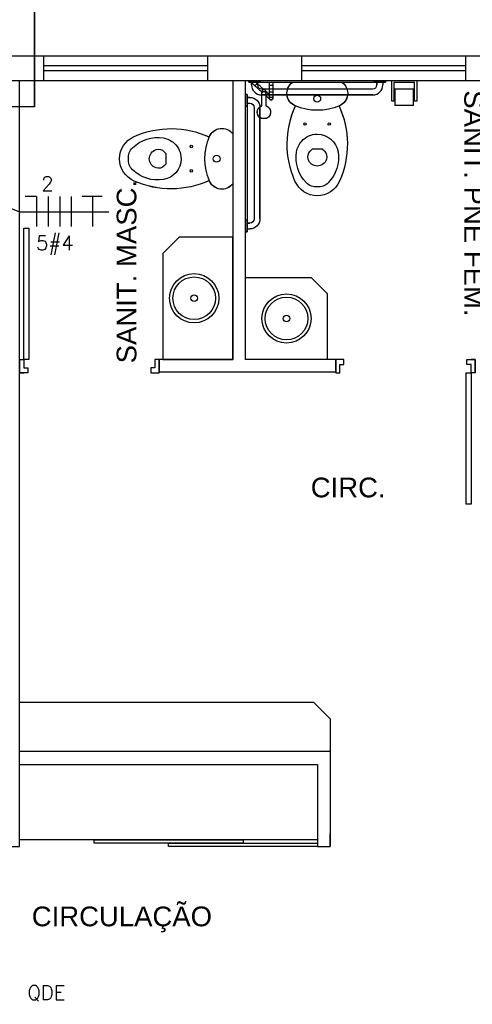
# Model space of a CAD drawing. Extents: x 40.7 to 91.7, y -250.8 to -221.5.
# Tile 8 of 15: x 67.4 to 70.2, y -237.3 to -231.3. Entities that reach past the tile are written whole.
import ezdxf
from ezdxf.enums import TextEntityAlignment as Align

# ---------------------------------------------------------------- set-up
doc = ezdxf.new("R2010")
doc.units = 0
doc.header["$MEASUREMENT"] = 0
doc.linetypes.add('HIDDEN', pattern=[0.375, 0.25, -0.125])
doc.layers.get('0').update_dxf_attribs({"linetype": 'CONTINUOUS'})
doc.layers.add('A-WALL', color=2, linetype='CONTINUOUS', lineweight=13)
for name, color, linetype in [('CIRCUITOS', 2, 'CONTINUOUS'), ('LINHA', 40, 'CONTINUOUS'), ('paredes1', 8, 'CONTINUOUS'), ('textos1', 4, 'CONTINUOUS'), ('TUB_ELETRICA', 5, 'CONTINUOUS')]:
    doc.layers.add(name, color=color, linetype=linetype)
doc.styles.add('ROMANS', font='romans')
doc.styles.add('Texto Cota', font='arial.ttf')

# ---------------------------------------------------------------- blocks, each defined once
blk = doc.blocks.new('PAPEL HIGIÊNICO - PAPEL HIGIÊNICO-1475053-VEST_ MASCULINO PISCINA')
at = {"layer": 'paredes1'}
for p, q in [((-0.0883, -0.15), (-0.0883, -0.277)), ((-0.0756, -0.277), (-0.0756, -0.1627)), ((-0.0756, -0.1627), (0.0514, -0.1627)), ((0.0514, -0.1627), (0.0514, -0.277)), ((0.0641, -0.277), (0.0641, -0.15)), ((0.045, -0.2008), (-0.0693, -0.2008)), ((-0.0693, -0.3024), (-0.0693, -0.2008)), ((0.045, -0.2008), (0.045, -0.3024)), ((-0.0883, -0.277), (-0.0756, -0.277)), ((0.0514, -0.277), (0.0641, -0.277)), ((-0.0693, -0.3024), (0.045, -0.3024))]:
    blk.add_line(p, q, dxfattribs=at)
blk = doc.blocks.new('ADA Shower Head with adjustable bar 2 - ADA Shower Head with adjustable bar 2-2282558-VEST_ MASCULINO PISCINA')
at = {"layer": 'paredes1'}
for p, q in [((-0.0243, 0.127), (-0.0245, 0.1248)), ((0.056, 0.1248), (0.0558, 0.127)), ((0.0032, 0.0845), (0.0032, 0.0842)), ((0.0032, 0.084), (0.0032, 0.0074)), ((0.0282, 0.0067), (0.0282, 0.0845)), ((0.0284, 0.0222), (0.0287, 0.0225)), ((0.05, 0.0255), (0.05, -0.0071)), ((0.0671, 0.0302), (0.0669, 0.0299)), ((0.07, -0.0062), (0.07, 0.0255)), ((0.05, -0.0399), (0.05, -0.0587)), ((0.07, -0.0587), (0.07, -0.0399))]:
    blk.add_line(p, q, dxfattribs=at)
for points in [[(-0.0222, 0.135), (-0.0227, 0.1335), (-0.0232, 0.1319), (-0.0236, 0.1304), (-0.0239, 0.1288), (-0.0242, 0.1272), (-0.0244, 0.1257), (-0.0245, 0.1241), (-0.0246, 0.1225), (-0.0246, 0.1209), (-0.0246, 0.1193), (-0.0244, 0.1177), (-0.0243, 0.1161), (-0.024, 0.1145), (-0.0237, 0.1129), (-0.0233, 0.1114), (-0.0229, 0.1098), (-0.0224, 0.1083), (-0.0218, 0.1068), (-0.0212, 0.1054), (-0.0205, 0.1039), (-0.0198, 0.1025), (-0.019, 0.1011), (-0.0181, 0.0997), (-0.0172, 0.0984), (-0.0162, 0.0971), (-0.0152, 0.0959), (-0.0142, 0.0947), (-0.0131, 0.0935), (-0.0119, 0.0924), (-0.0107, 0.0913), (-0.0095, 0.0903), (-0.0082, 0.0894), (-0.0069, 0.0884), (-0.0055, 0.0876), (-0.0041, 0.0868), (-0.0027, 0.086), (-0.0013, 0.0853), (0.0002, 0.0847), (0.0017, 0.0841), (0.0032, 0.0836), (0.0039, 0.0833)], [(0.0276, 0.0833), (0.0284, 0.0836), (0.0299, 0.0841), (0.0314, 0.0847), (0.0329, 0.0853), (0.0344, 0.0861), (0.0358, 0.0868), (0.0372, 0.0876), (0.0385, 0.0885), (0.0398, 0.0894), (0.0411, 0.0904), (0.0423, 0.0914), (0.0435, 0.0925), (0.0447, 0.0936), (0.0458, 0.0948), (0.0468, 0.096), (0.0479, 0.0972), (0.0488, 0.0985), (0.0497, 0.0998), (0.0506, 0.1012), (0.0514, 0.1026), (0.0521, 0.104), (0.0528, 0.1054), (0.0534, 0.1069), (0.054, 0.1084), (0.0544, 0.1099), (0.0549, 0.1115), (0.0553, 0.113), (0.0556, 0.1146), (0.0558, 0.1162), (0.056, 0.1178), (0.0561, 0.1194), (0.0562, 0.121), (0.0561, 0.1226), (0.0561, 0.1242), (0.0559, 0.1258), (0.0557, 0.1274), (0.0554, 0.1289), (0.0551, 0.1305), (0.0547, 0.132), (0.0542, 0.1336), (0.0537, 0.135)], [(0.0032, 0.007), (0.0032, 0.006), (0.0032, 0.0051), (0.0032, 0.0042), (0.0032, 0.0033), (0.0032, 0.0025), (0.0032, 0.0018), (0.0032, 0.0011), (0.0032, 0.0004), (0.0032, -0.0001), (0.0032, -0.0006), (0.0032, -0.0011), (0.0032, -0.0015), (0.0032, -0.0018), (0.0032, -0.002), (0.0032, -0.0022), (0.0032, -0.0024), (0.0032, -0.0024)], [(0.0421, 0.0077), (0.0386, 0.0045), (0.0351, 0.0013), (0.0316, -0.0018), (0.0281, -0.0049), (0.0278, -0.0052)], [(0.0282, -0.0024), (0.0282, -0.0023), (0.0282, -0.0022), (0.0282, -0.002), (0.0282, -0.0017), (0.0282, -0.0014), (0.0282, -0.001), (0.0282, -0.0005), (0.0282, 0), (0.0282, 0.0006), (0.0282, 0.0013), (0.0282, 0.002), (0.0282, 0.0027), (0.0282, 0.0035), (0.0282, 0.0044), (0.0282, 0.0053), (0.0282, 0.0063), (0.0282, 0.007)], [(0.0287, 0.0225), (0.0297, 0.0234), (0.0308, 0.0244), (0.0318, 0.0253), (0.0328, 0.0262), (0.0338, 0.0271), (0.0348, 0.028), (0.0358, 0.0289), (0.0367, 0.0297), (0.0377, 0.0306), (0.0386, 0.0315), (0.0396, 0.0323), (0.0405, 0.0331), (0.0413, 0.0339), (0.0422, 0.0347), (0.043, 0.0354), (0.0439, 0.0361), (0.0446, 0.0369), (0.0454, 0.0375), (0.0461, 0.0382), (0.0468, 0.0388), (0.0475, 0.0394), (0.0481, 0.04), (0.0487, 0.0405), (0.0493, 0.041), (0.0498, 0.0415), (0.0503, 0.042), (0.0508, 0.0424), (0.0512, 0.0428), (0.0516, 0.0431), (0.052, 0.0434), (0.0523, 0.0437), (0.0525, 0.044), (0.0528, 0.0442), (0.053, 0.0443), (0.0531, 0.0445), (0.0532, 0.0446), (0.0533, 0.0446), (0.0533, 0.0447), (0.0533, 0.0447)], [(0.0501, 0.0149), (0.0493, 0.0141), (0.0483, 0.0132), (0.0473, 0.0124), (0.0463, 0.0115), (0.0453, 0.0105), (0.0443, 0.0096), (0.0433, 0.0087), (0.0422, 0.0078), (0.0421, 0.0077)], [(0.05, 0.0372), (0.05, 0.0372), (0.05, 0.037), (0.05, 0.0368), (0.05, 0.0365), (0.05, 0.0361), (0.05, 0.0357), (0.05, 0.0352), (0.05, 0.0346), (0.05, 0.034), (0.05, 0.0333), (0.05, 0.0326), (0.05, 0.0317), (0.05, 0.0308), (0.05, 0.0299), (0.05, 0.0289), (0.05, 0.0278), (0.05, 0.0267), (0.05, 0.0255), (0.05, 0.0255)], [(0.0533, 0.0447), (0.0536, 0.0449), (0.0539, 0.0452), (0.0542, 0.0454), (0.0546, 0.0456), (0.0549, 0.0458), (0.0553, 0.046), (0.0556, 0.0462), (0.056, 0.0464), (0.0564, 0.0465), (0.0567, 0.0467), (0.0571, 0.0468), (0.0575, 0.0469), (0.0579, 0.047), (0.0583, 0.0471), (0.0587, 0.0471), (0.0591, 0.0472), (0.0595, 0.0472), (0.0599, 0.0472), (0.0603, 0.0472), (0.0607, 0.0472), (0.0611, 0.0472), (0.0615, 0.0471), (0.0619, 0.0471), (0.0623, 0.047), (0.0626, 0.0469), (0.063, 0.0468), (0.0634, 0.0466), (0.0638, 0.0465), (0.0641, 0.0463), (0.0645, 0.0462), (0.0649, 0.046), (0.0652, 0.0458), (0.0655, 0.0456), (0.0659, 0.0453), (0.0662, 0.0451), (0.0665, 0.0448), (0.0668, 0.0446), (0.0671, 0.0443), (0.0674, 0.044), (0.0676, 0.0437), (0.0679, 0.0434), (0.0681, 0.0431), (0.0683, 0.0427), (0.0686, 0.0424), (0.0688, 0.0421), (0.0689, 0.0417), (0.0691, 0.0413), (0.0693, 0.041), (0.0694, 0.0406), (0.0695, 0.0402), (0.0697, 0.0398), (0.0698, 0.0394), (0.0698, 0.0391), (0.0699, 0.0387), (0.0699, 0.0383), (0.07, 0.0379), (0.07, 0.0375), (0.07, 0.0371), (0.07, 0.0367), (0.07, 0.0363), (0.0699, 0.0359)], [(0.0667, 0.0298), (0.0667, 0.0298), (0.0666, 0.0297)], [(0.07, 0.0255), (0.07, 0.0267), (0.07, 0.0278), (0.07, 0.0289), (0.07, 0.0299), (0.07, 0.0308), (0.07, 0.0317), (0.07, 0.0325), (0.07, 0.0333), (0.07, 0.034), (0.07, 0.0346), (0.07, 0.0352), (0.07, 0.0357), (0.07, 0.0361), (0.07, 0.0365), (0.07, 0.0368), (0.07, 0.037), (0.07, 0.0372), (0.07, 0.0372)], [(-0.058, -0.0659), (-0.0582, -0.0656), (-0.0583, -0.0652), (-0.0585, -0.0649), (-0.0586, -0.0645), (-0.0588, -0.0641), (-0.0589, -0.0637), (-0.059, -0.0633), (-0.059, -0.0629), (-0.0591, -0.0625), (-0.0592, -0.0621), (-0.0592, -0.0617), (-0.0592, -0.0613), (-0.0592, -0.0609), (-0.0592, -0.0605), (-0.0592, -0.0601), (-0.0591, -0.0598), (-0.0591, -0.0594), (-0.059, -0.059), (-0.0589, -0.0586), (-0.0588, -0.0582), (-0.0587, -0.0578), (-0.0585, -0.0574), (-0.0584, -0.0571), (-0.0582, -0.0567), (-0.058, -0.0563), (-0.0578, -0.056), (-0.0576, -0.0557), (-0.0574, -0.0553), (-0.0571, -0.055), (-0.0569, -0.0547), (-0.0566, -0.0544), (-0.0564, -0.0541), (-0.0561, -0.0538), (-0.0559, -0.0537)], [(-0.0345, -0.0344), (-0.0365, -0.0362), (-0.0384, -0.0379), (-0.0402, -0.0395), (-0.0419, -0.0411), (-0.0435, -0.0425), (-0.0451, -0.0439), (-0.0465, -0.0452), (-0.0479, -0.0464), (-0.0491, -0.0475), (-0.0503, -0.0486), (-0.0513, -0.0495), (-0.0522, -0.0504), (-0.0531, -0.0511), (-0.0538, -0.0518), (-0.0544, -0.0524), (-0.0549, -0.0528), (-0.0554, -0.0532), (-0.0556, -0.0534), (-0.0558, -0.0536), (-0.0559, -0.0537), (-0.0559, -0.0537)], [(-0.0559, -0.0537), (-0.0559, -0.0536), (-0.0557, -0.0535), (-0.0554, -0.0532), (-0.055, -0.0529), (-0.0545, -0.0524), (-0.0539, -0.0519), (-0.0532, -0.0512), (-0.0524, -0.0505), (-0.0515, -0.0497), (-0.0504, -0.0487), (-0.0493, -0.0477), (-0.0481, -0.0466), (-0.0467, -0.0454), (-0.0453, -0.0441), (-0.0438, -0.0427), (-0.0422, -0.0413), (-0.0404, -0.0398), (-0.0387, -0.0381), (-0.0368, -0.0365), (-0.0348, -0.0347), (-0.0345, -0.0344)], [(-0.0345, -0.0344), (-0.0314, -0.0316), (-0.0284, -0.0289), (-0.0255, -0.0263), (-0.0227, -0.0238), (-0.02, -0.0213), (-0.0174, -0.019), (-0.0149, -0.0167), (-0.0125, -0.0146), (-0.0102, -0.0125), (-0.008, -0.0105), (-0.0059, -0.0087), (-0.004, -0.0069), (-0.0022, -0.0053), (-0.0005, -0.0038), (0.001, -0.0024), (0.0024, -0.0012), (0.0034, -0.0003)], [(-0.0319, -0.059), (-0.0304, -0.0576), (-0.0288, -0.0562), (-0.0271, -0.0546), (-0.0253, -0.053), (-0.0234, -0.0513), (-0.0214, -0.0496), (-0.0211, -0.0493)], [(-0.0211, -0.0493), (-0.0231, -0.0511), (-0.025, -0.0527), (-0.0268, -0.0544), (-0.0285, -0.0559), (-0.0301, -0.0574), (-0.0317, -0.0588)], [(0.0173, -0.0146), (0.0162, -0.0157), (0.0148, -0.0169), (0.0133, -0.0182), (0.0117, -0.0197), (0.0099, -0.0213), (0.0081, -0.023), (0.006, -0.0248), (0.0039, -0.0267), (0.0016, -0.0288), (-0.0007, -0.0309), (-0.0032, -0.0331), (-0.0058, -0.0355), (-0.0085, -0.0379), (-0.0113, -0.0404), (-0.0142, -0.043), (-0.0171, -0.0457), (-0.0202, -0.0484), (-0.0211, -0.0493)], [(0.05, -0.0066), (0.05, -0.0077), (0.05, -0.0089), (0.05, -0.0101), (0.05, -0.0114), (0.05, -0.0127), (0.05, -0.0141), (0.05, -0.0155), (0.05, -0.0169), (0.05, -0.0184), (0.05, -0.02), (0.05, -0.0216), (0.05, -0.0232), (0.05, -0.0248), (0.05, -0.0265), (0.05, -0.0282), (0.05, -0.0299), (0.05, -0.0316), (0.05, -0.0334), (0.05, -0.0351), (0.05, -0.0369), (0.05, -0.0387), (0.05, -0.0399)], [(0.07, -0.0399), (0.07, -0.0381), (0.07, -0.0363), (0.07, -0.0345), (0.07, -0.0328), (0.07, -0.031), (0.07, -0.0293), (0.07, -0.0276), (0.07, -0.0259), (0.07, -0.0242), (0.07, -0.0226), (0.07, -0.021), (0.07, -0.0195), (0.07, -0.0179), (0.07, -0.0165), (0.07, -0.015), (0.07, -0.0136), (0.07, -0.0123), (0.07, -0.011), (0.07, -0.0097), (0.07, -0.0085), (0.07, -0.0073), (0.07, -0.0066)]]:
    blk.add_lwpolyline(points, dxfattribs=at)
for start, end in [(168.3376, 179.05014), (155.17597, 163.70611), (140.33449, 148.72415), (125.45204, 132), (110.69994, 118.6285), (95.95439, 104.7657), (80.9195, 88.50916), (65.50775, 73.54826), (50.30265, 59.75111), (35.07405, 42), (20.39166, 29.24374), (4.68107, 13.78384)]:
    blk.add_arc((0.06, 0.0372), 0.01, start, end, dxfattribs=at)
for centre, major_axis, ratio, start_param, end_param in [((0.0158, 0.1215), (0.0404, 0), 0.98191, 3.032361, 3.141593), ((0.0158, 0.1237), (-0.0402, 0), 0.98191, 4.712389, 6.266208), ((0.0158, 0.1215), (0.0404, 0), 0.98191, 2.617994, 2.879793), ((0.0158, 0.1215), (-0.0404, 0), 0.98191, 4.712389, 5.497787), ((0.0158, 0.1237), (0.0402, 0), 0.98191, 0, 1.570796), ((0.0158, 0.1215), (0.0404, 0), 0.98191, 1.047198, 1.570796), ((0.0158, 0.1215), (0.0404, 0), 0.98191, 0.261799, 0.38633), ((0.0158, 0.1215), (0.0404, 0), 0.98191, 0, 0.121534), ((0.0354, 0.0151), (-0.00669, 0.00743), 0.029353, 0, 1.047198), ((0.0354, 0.0151), (-0.00669, 0.00743), 0.029353, 1.047262, 1.396263), ((0.0354, 0.0151), (-0.00669, 0.00743), 0.029353, 1.396289, 1.745294), ((0.0354, 0.0151), (-0.00669, 0.00743), 0.029353, 1.745329, 2.443393), ((0.0354, 0.0151), (-0.00669, 0.00743), 0.029353, 2.443461, 3.141593), ((0.06, 0.0372), (0.01, 0), 0.999727, 3.115194, 3.241128), ((0.06, 0.0372), (0.01, 0), 0.999727, 2.853465, 2.952606), ((0.06, 0.0372), (0.01, 0), 0.999727, 2.617994, 2.721947), ((0.06, 0.0372), (0.01, 0), 0.999727, 2.356194, 2.458931), ((0.06, 0.0372), (0.01, 0), 0.999727, 1.570796, 2.19579), ((0.06, 0.0372), (0.01, 0), 0.999727, 0.996171, 1.570796), ((0.06, 0.0372), (0.01, 0), 0.999727, 0.785398, 0.887202), ((0.06, 0.0372), (0.01, 0), 0.999727, 0.497557, 0.626739), ((0.06, 0.0372), (0.01, 0), 0.999727, 0.235505, 0.366043), ((0.06, 0.0372), (0.01, 0), 0.999727, 0, 0.104821)]:
    blk.add_ellipse(centre, major_axis=major_axis, ratio=ratio, start_param=start_param, end_param=end_param, dxfattribs=at)
for points in [[(0.0157, -0.0022), (0.0141, -0.0022), (0.0108, -0.0017), (0.0067, 0.0004), (0.0039, 0.0034), (0.0032, 0.0058), (0.0032, 0.007)], [(0.0282, 0.007), (0.0282, 0.0058), (0.0276, 0.0034), (0.0248, 0.0004), (0.0206, -0.0017), (0.0174, -0.0022), (0.0157, -0.0022)], [(0.06, 0.001), (0.0587, 0.001), (0.056, 0.0006), (0.0527, -0.0012), (0.0505, -0.0037), (0.05, -0.0056), (0.05, -0.0066)], [(0.07, -0.0066), (0.07, -0.0056), (0.0695, -0.0037), (0.0673, -0.0012), (0.064, 0.0006), (0.0613, 0.001), (0.06, 0.001)], [(0.0157, -0.0149), (0.0143, -0.0149), (0.0114, -0.0144), (0.0075, -0.0122), (0.0047, -0.0088), (0.0032, -0.0046), (0.0032, -0.0017), (0.0034, -0.0002)], [(0.028, -0.0002), (0.0283, -0.0017), (0.0283, -0.0046), (0.0268, -0.0088), (0.0239, -0.0122), (0.0201, -0.0144), (0.0172, -0.0149), (0.0157, -0.0149)], [(0.06, -0.0396), (0.0588, -0.0396), (0.0565, -0.0396), (0.0534, -0.0397), (0.0512, -0.0397), (0.0499, -0.0398), (0.0499, -0.0399), (0.0502, -0.0399)], [(0.0698, -0.0399), (0.0701, -0.0399), (0.0701, -0.0398), (0.0688, -0.0397), (0.0666, -0.0397), (0.0635, -0.0396), (0.0612, -0.0396), (0.06, -0.0396)]]:
    blk.add_open_spline(points, degree=3, dxfattribs=at)
for points, knots in [([(0.06, 0.0328), (0.0588, 0.0328), (0.0565, 0.0325), (0.0534, 0.0312), (0.0512, 0.0292), (0.05, 0.0268), (0.0499, 0.0251), (0.0501, 0.0243)], [0, 0, 0, 0, 0.1111111, 0.2222222, 0.3333333, 0.4444444, 0.5513973, 0.5513973, 0.5513973, 0.5513973]), ([(0.0699, 0.0243), (0.0701, 0.0251), (0.07, 0.0268), (0.0688, 0.0292), (0.0666, 0.0312), (0.0635, 0.0325), (0.0612, 0.0328), (0.06, 0.0328)], [0.4489007, 0.4489007, 0.4489007, 0.4489007, 0.5555556, 0.6666667, 0.7777778, 0.8888889, 1, 1, 1, 1]), ([(-0.0345, -0.0344), (-0.0353, -0.0351), (-0.0363, -0.0373), (-0.0356, -0.0412), (-0.0336, -0.0447), (-0.0312, -0.0473), (-0.0284, -0.0493), (-0.0256, -0.0504), (-0.023, -0.0504), (-0.0217, -0.0498), (-0.0211, -0.0493)], [-1, -1, -1, -1, -0.833333, -0.666667, -0.555556, -0.444444, -0.333333, -0.222222, -0.111111, 0, 0, 0, 0])]:
    blk.add_open_spline(points, degree=3, knots=knots, dxfattribs=at)
blk = doc.blocks.new('WC w Cistern _5_ - 540 x 360mm-V3-VEST_ MASCULINO PISCINA')
at = {"layer": 'paredes1'}
for p, q in [((-0.0431, -0.4306), (-0.0308, -0.4182)), ((-0.0308, -0.4182), (0.0308, -0.4182)), ((0.0308, -0.4182), (0.0431, -0.4306))]:
    blk.add_line(p, q, dxfattribs=at)
for centre, radius, start, end in [((-0.1028, -0.0787), 0.0825, 126.68919, 246.87823), ((-0.1028, -0.0787), 0.0825, 126.75754, 248.81924), ((0.1028, -0.0787), 0.0825, 291.18076, 53.24246), ((0.1028, -0.0787), 0.0825, 293.12177, 53.31081), ((0.0006, -0.1113), 0.0209, 360, 180), ((0.0006, -0.1113), 0.0209, 180, 360), ((0.375, -0.3882), 0.5584, 155.35449, 203.79689), ((0.375, -0.3882), 0.5584, 155.39027, 203.79689), ((0, 0.1621), 0.3443, 246.87823, 293.12177), ((-0.375, -0.3882), 0.5584, 336.20311, 24.64551), ((-0.375, -0.3882), 0.5584, 336.20311, 24.60973), ((-0.0732, -0.2654), 0.00783, 0, 180), ((-0.0732, -0.2654), 0.00783, 180, 360), ((0.0748, -0.2654), 0.00783, 360, 180), ((0.0748, -0.2654), 0.00783, 180, 360), ((0, -0.4559), 0.1282, 89.99847, 170.90608), ((0, -0.4559), 0.1282, 42.44528, 90.00153), ((0, -0.4559), 0.1282, 9.09392, 42.44528), ((0.0905, -0.4704), 0.2199, 170.90608, 224.39736), ((-0.0078, -0.4659), 0.05, 135, 197.18646), ((0.0078, -0.4659), 0.05, 342.81705, 45), ((-0.0905, -0.4704), 0.2199, 315.60264, 9.09392), ((0, -0.4635), 0.0581, 197.18646, 342.81705), ((0.0014, -0.553), 0.15, 203.79689, 269.46886), ((0.0014, -0.553), 0.15, 203.79689, 269.46886), ((-0.0083, -0.5671), 0.0816, 224.39736, 275.83548), ((-0.0014, -0.553), 0.15, 270.53114, 336.20311), ((-0.0014, -0.553), 0.15, 270.53114, 336.20311), ((0.0083, -0.5671), 0.0816, 264.16452, 315.60264)]:
    blk.add_arc(centre, radius, start, end, dxfattribs=at)
blk = doc.blocks.new('Grab Rail - Horizontal - Grab Bar Horizontal-V4-VEST_ MASCULINO PISCINA')
at = {"layer": 'paredes1'}
for p, q in [((-0.5908, -0.01), (-0.5908, 0)), ((-0.5908, -0.01), (-0.5908, 0)), ((-0.5208, 0), (-0.5208, -0.01)), ((-0.5208, -0.01), (-0.5208, 0)), ((-1.3558, -0.01), (-1.3558, 0)), ((-1.3558, -0.01), (-1.3558, 0)), ((-1.3388, -0.01), (-1.3558, -0.01)), ((-1.3558, -0.01), (-0.5208, -0.01)), ((-1.2858, -0.01), (-1.3558, -0.01)), ((-1.3388, -0.027), (-1.3388, -0.01)), ((-1.3388, -0.01), (-1.3388, -0.027)), ((-1.3028, -0.01), (-1.3028, -0.027)), ((-1.2858, -0.01), (-1.3028, -0.01)), ((-1.3028, -0.01), (-1.3028, -0.027)), ((-1.2858, 0), (-1.2858, -0.01)), ((-1.2858, -0.01), (-1.2858, 0)), ((-1.2778, -0.052), (-0.5988, -0.052)), ((-1.2778, -0.052), (-0.5988, -0.052)), ((-0.5738, -0.01), (-0.5908, -0.01)), ((-0.5208, -0.01), (-0.5908, -0.01)), ((-0.5738, -0.027), (-0.5738, -0.01)), ((-0.5738, -0.01), (-0.5738, -0.027)), ((-0.5378, -0.01), (-0.5378, -0.027)), ((-0.5208, -0.01), (-0.5378, -0.01)), ((-0.5378, -0.01), (-0.5378, -0.027)), ((-0.5988, -0.088), (-1.2778, -0.088)), ((-1.2778, -0.088), (-0.5988, -0.088))]:
    blk.add_line(p, q, dxfattribs=at)
for centre, radius, start, end in [((-1.2778, -0.027), 0.061, 180, 270), ((-1.2778, -0.027), 0.061, 180, 270), ((-1.2778, -0.027), 0.025, 180, 270), ((-1.2778, -0.027), 0.025, 180, 270), ((-0.5988, -0.027), 0.061, 270, 0), ((-0.5988, -0.027), 0.025, 270, 360), ((-0.5988, -0.027), 0.061, 270, 360), ((-0.5988, -0.027), 0.025, 270, 360)]:
    blk.add_arc(centre, radius, start, end, dxfattribs=at)
blk = doc.blocks.new('PORTA 80CM')
at = {"layer": 'paredes1'}
for p, q in [((0.825, 0.95), (0.795, 0.95)), ((0.795, 0.95), (0.795, 0.15)), ((0.825, 0.15), (0.825, 0.95)), ((0, 0.15), (0, 0.07)), ((0, 0.15), (0.025, 0.15)), ((0, 0.07), (0, 0.15)), ((0.025, 0.15), (0.025, 0.1)), ((0.795, 0.15), (0.825, 0.15)), ((0.85, 0.15), (0.825, 0.15)), ((0.825, 0.15), (0.825, 0.1)), ((0.85, 0.15), (0.85, 0.07)), ((0.85, 0.07), (0.85, 0.15)), ((0.05, 0.07), (0, 0.07)), ((0.025, 0.1), (0.05, 0.1)), ((0.05, 0.1), (0.05, 0.07)), ((0.825, 0.1), (0.8, 0.1)), ((0.8, 0.1), (0.8, 0.07)), ((0.8, 0.07), (0.85, 0.07)), ((0.85, 0.07), (0.825, 0.07))]:
    blk.add_line(p, q, dxfattribs=at)
blk = doc.blocks.new('AREA')
at = {"style": 'Texto Cota'}
for tag, p in [('AREAS:COMODO', (0, 1.75)), ('AREAS:VALOR', (0, -1.25))]:
    blk.add_attdef(tag, text='', height=2, dxfattribs=at).set_placement(p, align=Align.MIDDLE_CENTER)

msp = doc.modelspace()

# ---------------------------------------------------------------- linework, layer by layer
at = {"layer": 'A-WALL'}
msp.add_line((67.3974, -231.6382), (68.6669, -231.6382), dxfattribs=at)
at = {"layer": 'CIRCUITOS'}
for p, q in [((67.4995, -232.3455), (67.4302, -232.3455)), ((67.4995, -232.3455), (67.4995, -232.5288)), ((67.4995, -232.3455), (67.4995, -232.5288)), ((67.5704, -232.3455), (67.5704, -232.5288)), ((67.5704, -232.3455), (67.5704, -232.5288)), ((67.6414, -232.3455), (67.6414, -232.5288)), ((67.6414, -232.3455), (67.6414, -232.5288)), ((67.7124, -232.3455), (67.7124, -232.5288)), ((67.7782, -232.3438), (67.9011, -232.3438)), ((67.8423, -232.3438), (67.8423, -232.5288))]:
    msp.add_line(p, q, dxfattribs=at)
at = {"layer": 'LINHA'}
for p, q in [((67.3982, -232.4396), (66.7827, -232.1995)), ((67.9417, -232.4396), (67.3982, -232.4396))]:
    msp.add_line(p, q, dxfattribs=at)
at = {"layer": 'paredes1'}
for p, q in [((67.4888, -231.7982), (67.4888, -230.7482)), ((64.7827, -231.4882), (70.5943, -231.4882)), ((67.545, -231.6382), (67.545, -231.4882)), ((68.545, -231.6382), (68.545, -231.4882)), ((69.117, -231.6382), (69.117, -231.4882)), ((70.117, -231.6382), (70.117, -231.4882)), ((67.545, -231.5482), (68.545, -231.5482)), ((69.117, -231.5482), (70.117, -231.5482)), ((67.545, -231.5782), (68.545, -231.5782)), ((69.117, -231.5782), (70.117, -231.5782)), ((64.7827, -231.6382), (70.5943, -231.6382)), ((67.3974, -236.3041), (67.3974, -231.6382)), ((68.6969, -231.6382), (68.6969, -233.3382)), ((68.7445, -231.6382), (70.2745, -231.6382)), ((68.7745, -233.3382), (68.7745, -231.6382)), ((68.7745, -232.8382), (69.1745, -232.8382)), ((69.2745, -232.9382), (69.1745, -232.8382)), ((69.2745, -233.3382), (69.2745, -232.9382)), ((68.6969, -233.3382), (68.2474, -233.3382)), ((68.2474, -233.3382), (68.2474, -233.4158)), ((69.3246, -233.3382), (68.7745, -233.3382)), ((69.3246, -233.3382), (69.3245, -233.4158)), ((69.3245, -233.4158), (69.3245, -233.3382)), ((69.3245, -233.4158), (68.2474, -233.4158)), ((69.1914, -235.4264), (67.3974, -235.4264)), ((69.2914, -235.5264), (69.1914, -235.4264)), ((69.2914, -235.5264), (69.2914, -235.7264)), ((69.2914, -235.7264), (67.3974, -235.7264)), ((67.3974, -235.8041), (67.3974, -235.7264)), ((69.2914, -235.7264), (69.2914, -236.3041)), ((67.3974, -235.8041), (69.2137, -235.8041)), ((69.2137, -235.8041), (69.2137, -236.3041)), ((69.2914, -236.3041), (69.2914, -236.2264)), ((69.2137, -236.2641), (67.3974, -236.2641)), ((62.8911, -236.3041), (67.3974, -236.3041)), ((69.2137, -236.3041), (69.2914, -236.3041))]:
    msp.add_line(p, q, dxfattribs=at)
for points in [[(66.6388, -230.7482), (67.4888, -230.7482), (67.4888, -231.7982), (66.6388, -231.7982)], [(68.2694, -232.6924), (68.2694, -233.3382), (68.6969, -233.3382), (68.6969, -232.5924), (68.3694, -232.5924)], [(68.7597, -236.2841), (67.8515, -236.2841), (67.8515, -236.2641), (68.7597, -236.2641)], [(69.2137, -236.3041), (68.3056, -236.3041), (68.3056, -236.2841), (69.2137, -236.2841)]]:
    msp.add_lwpolyline(points, close=True, dxfattribs=at)
for centre, radius in [((68.4618, -232.965), 0.15), ((68.4618, -232.965), 0.13), ((68.4618, -232.965), 0.02), ((69.0245, -233.0882), 0.15), ((69.0245, -233.0882), 0.13), ((69.0245, -233.0882), 0.02)]:
    msp.add_circle(centre, radius, dxfattribs=at)
at = {"layer": 'TUB_ELETRICA', "linetype": 'HIDDEN', "ltscale": 0.8}
msp.add_arc((28.1626, -287.7249), 63.5043, 48.634407, 53.961936, dxfattribs=at)

# ---------------------------------------------------------------- block references
at = {"layer": 'paredes1'}
msp.add_blockref('Grab Rail - Horizontal - Grab Bar Horizontal-V4-VEST_ MASCULINO PISCINA', (70.1496, -231.6382), dxfattribs=at)
at = {"layer": 'paredes1', "xscale": -1}
for name, p, rotation in [('ADA Shower Head with adjustable bar 2 - ADA Shower Head with adjustable bar 2-2282558-VEST_ MASCULINO PISCINA', (68.8709, -231.7093), 180), ('Grab Rail - Horizontal - Grab Bar Horizontal-V4-VEST_ MASCULINO PISCINA', (68.7745, -233.0804), 90), ('WC w Cistern _5_ - 540 x 360mm-V3-VEST_ MASCULINO PISCINA', (68.7094, -232.1153), 270)]:
    msp.add_blockref(name, p, dxfattribs=dict(at, rotation=rotation))
for name, p in [('WC w Cistern _5_ - 540 x 360mm-V3-VEST_ MASCULINO PISCINA', (69.212, -231.6379)), ('PAPEL HIGIÊNICO - PAPEL HIGIÊNICO-1475053-VEST_ MASCULINO PISCINA', (69.7297, -231.4882))]:
    msp.add_blockref(name, p, dxfattribs=at)
at = {"layer": 'paredes1', "ltscale": 10, "xscale": -1}
msp.add_blockref('PORTA 80CM', (68.2474, -233.4882), dxfattribs=at)
at = {"layer": 'paredes1', "ltscale": 10, "xscale": -1, "rotation": 180}
msp.add_blockref('PORTA 80CM', (69.3245, -233.2682), dxfattribs=at)
at = {"layer": 'textos1', "linetype": 'Continuous', "lineweight": -3, "xscale": 0.0599999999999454, "yscale": 0.0599999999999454, "zscale": 0.0599999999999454}
for p, rotation, values in [((70.0633, -232.3873), 270, {'AREAS:COMODO': 'SANIT. PNE FEM.'}), ((68.1542, -232.8026), 90, {'AREAS:COMODO': 'SANIT. MASC.'})]:
    msp.add_blockref('AREA', p, dxfattribs=dict(at, rotation=rotation)).add_auto_attribs(values)
for p, values in [((69.4004, -234.2225), {'AREAS:COMODO': 'CIRC.'}), ((68.0208, -236.8351), {'AREAS:COMODO': 'CIRCULAÇÃO'})]:
    msp.add_blockref('AREA', p, dxfattribs=at).add_auto_attribs(values)

# ---------------------------------------------------------------- texts
at = {"layer": 'CIRCUITOS', "style": 'ROMANS'}
for s, p in [('2', (67.529, -232.3114)), ('  5#4', (67.3782, -232.6711)), ('QDE', (67.4444, -237.2382))]:
    msp.add_text(s, height=0.0873, dxfattribs=at).set_placement(p)

doc.saveas('drawing.dxf')
